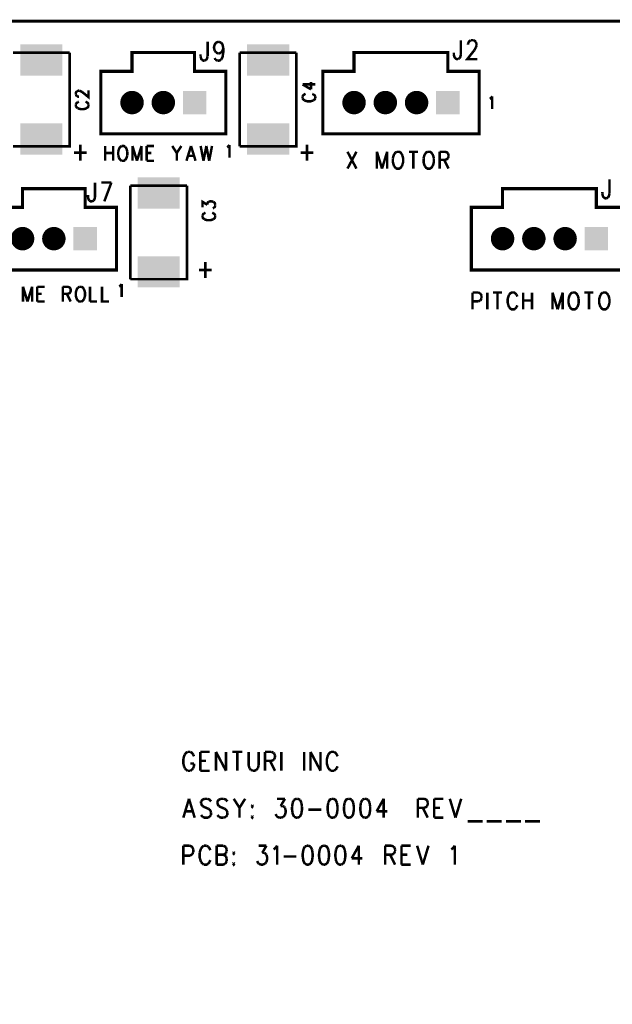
# Model space of a CAD drawing. Extents: x 7.77 to 13.51, y 7.55 to 13.01.
# Tile 4 of 5: x 9.71 to 11.6, y 9.86 to 13.01. Entities that reach past the tile are written whole.
import ezdxf

# ---------------------------------------------------------------- set-up
doc = ezdxf.new("R2010")
doc.units = 0
doc.layers.get('0').update_dxf_attribs({"linetype": 'CONTINUOUS'})
doc.layers.add('ASSEMBLY_PHO', color=7, linetype='CONTINUOUS')

# ---------------------------------------------------------------- blocks, each defined once
blk = doc.blocks.new('SQUARE_3')
blk.add_solid([(-0.0375, -0.0375), (-0.0375, 0.0375), (0.0375, -0.0375), (0.0375, 0.0375)])
blk = doc.blocks.new('ROUND_4')
at = {"const_width": 0.0375}
blk.add_lwpolyline([(-0.01875, 0, 1), (0.01875, 0, 1)], format="xyb", close=True, dxfattribs=at)
blk = doc.blocks.new('RECTANGLE_137')
blk.add_solid([(-0.0675, -0.05), (-0.0675, 0.05), (0.0675, -0.05), (0.0675, 0.05)])

msp = doc.modelspace()

# ---------------------------------------------------------------- linework, layer by layer
at = {"layer": 'ASSEMBLY_PHO'}
for points, const_width in [([(8, 8), (13.5, 8), (13.5, 13), (8, 13), (8, 8)], 0.01), ([(10.30672, 12.93443), (10.30672, 12.88843)], 0.008), ([(10.32718, 12.91718), (10.32945, 12.92581), (10.334, 12.93156), (10.34081, 12.93443)], 0.008), ([(10.34081, 12.93443), (10.34309, 12.93443)], 0.008), ([(10.34309, 12.93443), (10.3499, 12.93156)], 0.008), ([(11.11672, 12.93937), (11.11672, 12.89337)], 0.008), ([(11.13945, 12.92787), (11.14172, 12.93362)], 0.008), ([(11.14172, 12.93362), (11.144, 12.9365), (11.14854, 12.93937)], 0.008), ([(11.14854, 12.93937), (11.15763, 12.93937)], 0.008), ([(11.15763, 12.93937), (11.16218, 12.9365), (11.16445, 12.93362)], 0.008), ([(11.16445, 12.93362), (11.16672, 12.92787)], 0.008), ([(10.32945, 12.90568), (10.32718, 12.91431), (10.32718, 12.91718)], 0.008), ([(10.334, 12.89993), (10.32945, 12.90568)], 0.008), ([(10.3499, 12.93156), (10.35445, 12.92581), (10.35672, 12.91431)], 0.008), ([(10.35445, 12.90568), (10.3499, 12.89993)], 0.008), ([(10.35672, 12.91431), (10.35445, 12.90568)], 0.008), ([(10.35672, 12.91431), (10.35672, 12.89993)], 0.008), ([(11.1599, 12.90775), (11.13718, 12.879), (11.169, 12.879)], 0.008), ([(11.13945, 12.925), (11.13945, 12.92787)], 0.008), ([(11.16445, 12.91637), (11.1599, 12.90775)], 0.008), ([(11.16672, 12.92212), (11.16445, 12.91637)], 0.008), ([(11.16672, 12.92787), (11.16672, 12.92212)], 0.008), ([(9.68444, 12.8996), (9.86555, 12.8996)], 0.008), ([(9.86555, 12.8996), (9.86555, 12.60039), (9.68444, 12.60039)], 0.008), ([(9.965, 12.84), (9.965, 12.64), (10.365, 12.64), (10.365, 12.84), (10.265, 12.84), (10.265, 12.9), (10.065, 12.9), (10.065, 12.84), (9.965, 12.84)], 0.01), ([(10.284, 12.88843), (10.284, 12.89418)], 0.008), ([(10.28854, 12.87693), (10.28627, 12.87981), (10.284, 12.88843)], 0.008), ([(10.29763, 12.87406), (10.29309, 12.87406), (10.28854, 12.87693)], 0.008), ([(10.30218, 12.87693), (10.29763, 12.87406)], 0.008), ([(10.30672, 12.88843), (10.30445, 12.87981), (10.30218, 12.87693)], 0.008), ([(10.33172, 12.87693), (10.32945, 12.88268)], 0.008), ([(10.33854, 12.87406), (10.33172, 12.87693)], 0.008), ([(10.34081, 12.89706), (10.334, 12.89993)], 0.008), ([(10.3499, 12.87693), (10.34309, 12.87406), (10.33854, 12.87406)], 0.008), ([(10.3499, 12.89993), (10.34309, 12.89706), (10.34081, 12.89706)], 0.008), ([(10.35672, 12.89993), (10.35445, 12.88556), (10.3499, 12.87693)], 0.008), ([(10.40944, 12.60039), (10.40944, 12.8996)], 0.008), ([(10.40944, 12.8996), (10.59055, 12.8996)], 0.008), ([(10.59055, 12.8996), (10.59055, 12.60039), (10.40944, 12.60039)], 0.008), ([(10.675, 12.84), (10.675, 12.64), (11.175, 12.64), (11.175, 12.84), (11.075, 12.84), (11.075, 12.9), (10.775, 12.9), (10.775, 12.84), (10.675, 12.84)], 0.01), ([(11.094, 12.89337), (11.094, 12.89912)], 0.008), ([(11.09854, 12.88187), (11.09627, 12.88475), (11.094, 12.89337)], 0.008), ([(11.10763, 12.879), (11.10309, 12.879), (11.09854, 12.88187)], 0.008), ([(11.11218, 12.88187), (11.10763, 12.879)], 0.008), ([(11.11672, 12.89337), (11.11445, 12.88475), (11.11218, 12.88187)], 0.008), ([(9.88531, 12.76513), (9.88531, 12.7715), (9.88725, 12.77468), (9.88918, 12.77627)], 0.008), ([(9.88918, 12.77627), (9.89306, 12.77786), (9.89693, 12.77786)], 0.008), ([(9.89693, 12.77786), (9.90081, 12.77627), (9.90662, 12.77309)], 0.008), ([(9.90662, 12.77309), (9.926, 12.75718), (9.926, 12.77945)], 0.008), ([(10.61031, 12.79809), (10.63743, 12.78218)], 0.008), ([(10.61031, 12.79809), (10.651, 12.79809)], 0.008), ([(10.63743, 12.78218), (10.63743, 12.80604)], 0.008), ([(9.88918, 12.76036), (9.88725, 12.76195), (9.88531, 12.76513)], 0.008), ([(9.895, 12.75877), (9.89306, 12.75877), (9.88918, 12.76036)], 0.008), ([(10.61612, 12.76627), (10.61225, 12.76309), (10.61031, 12.7599)], 0.008), ([(10.61031, 12.7599), (10.61031, 12.75354)], 0.008), ([(10.61031, 12.75354), (10.61225, 12.75036), (10.61612, 12.74718)], 0.008), ([(10.62, 12.76786), (10.61612, 12.76627)], 0.008), ([(10.61612, 12.74718), (10.62, 12.74559), (10.62581, 12.744), (10.6355, 12.744), (10.64131, 12.74559), (10.64518, 12.74718)], 0.008), ([(10.64518, 12.76627), (10.64131, 12.76786)], 0.008), ([(10.651, 12.7599), (10.64906, 12.76309), (10.64518, 12.76627)], 0.008), ([(10.64518, 12.74718), (10.64906, 12.75036), (10.651, 12.75354)], 0.008), ([(10.651, 12.75354), (10.651, 12.7599)], 0.008), ([(11.209, 12.75193), (11.21218, 12.75387)], 0.008), ([(11.21218, 12.75387), (11.21695, 12.75968)], 0.008), ([(11.21695, 12.75968), (11.21695, 12.719)], 0.008), ([(9.89112, 12.74127), (9.88725, 12.73809), (9.88531, 12.7349)], 0.008), ([(9.88531, 12.7349), (9.88531, 12.72854)], 0.008), ([(9.88531, 12.72854), (9.88725, 12.72536), (9.89112, 12.72218)], 0.008), ([(9.895, 12.74286), (9.89112, 12.74127)], 0.008), ([(9.89112, 12.72218), (9.895, 12.72059), (9.90081, 12.719), (9.9105, 12.719), (9.91631, 12.72059), (9.92018, 12.72218)], 0.008), ([(9.92018, 12.74127), (9.91631, 12.74286)], 0.008), ([(9.926, 12.7349), (9.92406, 12.73809), (9.92018, 12.74127)], 0.008), ([(9.92018, 12.72218), (9.92406, 12.72536), (9.926, 12.72854)], 0.008), ([(9.926, 12.72854), (9.926, 12.7349)], 0.008), ([(9.89945, 12.60575), (9.89945, 12.554)], 0.008), ([(9.979, 12.60125), (9.979, 12.554)], 0.008), ([(10.00445, 12.60125), (10.00445, 12.554)], 0.008), ([(10.02263, 12.59), (10.02081, 12.58325)], 0.008), ([(10.03172, 12.60125), (10.02809, 12.599), (10.02445, 12.5945), (10.02263, 12.59)], 0.008), ([(10.04263, 12.599), (10.039, 12.60125), (10.03172, 12.60125)], 0.008), ([(10.0499, 12.58325), (10.04809, 12.59), (10.04627, 12.5945), (10.04263, 12.599)], 0.008), ([(10.06627, 12.60125), (10.06627, 12.554)], 0.008), ([(10.06627, 12.60125), (10.08081, 12.554)], 0.008), ([(10.09536, 12.60125), (10.08081, 12.554)], 0.008), ([(10.09536, 12.60125), (10.09536, 12.554)], 0.008), ([(10.11172, 12.60125), (10.11172, 12.554)], 0.008), ([(10.11172, 12.60125), (10.13536, 12.60125)], 0.008), ([(10.19354, 12.60125), (10.20809, 12.57875), (10.20809, 12.554)], 0.008), ([(10.22263, 12.60125), (10.20809, 12.57875)], 0.008), ([(10.25354, 12.60125), (10.239, 12.554)], 0.008), ([(10.25354, 12.60125), (10.26809, 12.554)], 0.008), ([(10.28445, 12.60125), (10.29354, 12.554)], 0.008), ([(10.30263, 12.60125), (10.29354, 12.554)], 0.008), ([(10.30263, 12.60125), (10.31172, 12.554)], 0.008), ([(10.32081, 12.60125), (10.31172, 12.554)], 0.008), ([(10.369, 12.59693), (10.37218, 12.59887)], 0.008), ([(10.37218, 12.59887), (10.37695, 12.60468)], 0.008), ([(10.37695, 12.60468), (10.37695, 12.564)], 0.008), ([(10.62445, 12.60575), (10.62445, 12.554)], 0.008), ([(9.879, 12.57987), (9.9199, 12.57987)], 0.008), ([(9.979, 12.57875), (10.00445, 12.57875)], 0.008), ([(10.02081, 12.58325), (10.02081, 12.572)], 0.008), ([(10.02081, 12.572), (10.02263, 12.56525)], 0.008), ([(10.02263, 12.56525), (10.02445, 12.56075), (10.02809, 12.55625), (10.03172, 12.554)], 0.008), ([(10.03172, 12.554), (10.039, 12.554), (10.04263, 12.55625)], 0.008), ([(10.04263, 12.55625), (10.04627, 12.56075), (10.04809, 12.56525), (10.0499, 12.572)], 0.008), ([(10.0499, 12.572), (10.0499, 12.58325)], 0.008), ([(10.11172, 12.57875), (10.12627, 12.57875)], 0.008), ([(10.24445, 12.56975), (10.26263, 12.56975)], 0.008), ([(10.604, 12.57987), (10.6449, 12.57987)], 0.008), ([(10.754, 12.58281), (10.78263, 12.529)], 0.008), ([(10.78263, 12.58281), (10.754, 12.529)], 0.008), ([(10.84809, 12.58281), (10.84809, 12.529)], 0.008), ([(10.84809, 12.58281), (10.86445, 12.529)], 0.008), ([(10.88081, 12.58281), (10.86445, 12.529)], 0.008), ([(10.88081, 12.58281), (10.88081, 12.529)], 0.008), ([(10.90331, 12.57512), (10.90127, 12.57), (10.89922, 12.56231)], 0.008), ([(10.89922, 12.56231), (10.89922, 12.5495)], 0.008), ([(10.9074, 12.58025), (10.90331, 12.57512)], 0.008), ([(10.9115, 12.58281), (10.9074, 12.58025)], 0.008), ([(10.92786, 12.57512), (10.92377, 12.58025), (10.91968, 12.58281), (10.9115, 12.58281)], 0.008), ([(10.9299, 12.57), (10.92786, 12.57512)], 0.008), ([(10.9299, 12.54181), (10.93195, 12.5495), (10.93195, 12.56231), (10.9299, 12.57)], 0.008), ([(10.95036, 12.58281), (10.979, 12.58281)], 0.008), ([(10.96468, 12.58281), (10.96468, 12.529)], 0.008), ([(11.0015, 12.57512), (10.99945, 12.57), (10.9974, 12.56231)], 0.008), ([(10.9974, 12.56231), (10.9974, 12.5495)], 0.008), ([(11.00968, 12.58281), (11.00559, 12.58025), (11.0015, 12.57512)], 0.008), ([(11.02604, 12.57512), (11.02195, 12.58025), (11.01786, 12.58281), (11.00968, 12.58281)], 0.008), ([(11.03013, 12.56231), (11.02809, 12.57), (11.02604, 12.57512)], 0.008), ([(11.03013, 12.5495), (11.03013, 12.56231)], 0.008), ([(11.04854, 12.58281), (11.04854, 12.529)], 0.008), ([(11.04854, 12.58281), (11.06695, 12.58281), (11.07309, 12.58025), (11.07513, 12.57768)], 0.008), ([(11.06695, 12.55718), (11.04854, 12.55718)], 0.008), ([(11.06286, 12.55718), (11.07718, 12.529)], 0.008), ([(11.07513, 12.56231), (11.07309, 12.55975), (11.06695, 12.55718)], 0.008), ([(11.07513, 12.57768), (11.07718, 12.57256), (11.07718, 12.56743)], 0.008), ([(11.07718, 12.56743), (11.07513, 12.56231)], 0.008), ([(10.11172, 12.554), (10.13536, 12.554)], 0.008), ([(10.89922, 12.5495), (10.90127, 12.54181), (10.90331, 12.53668)], 0.008), ([(10.90331, 12.53668), (10.9074, 12.53156)], 0.008), ([(10.9074, 12.53156), (10.9115, 12.529), (10.91968, 12.529), (10.92377, 12.53156), (10.92786, 12.53668)], 0.008), ([(10.92786, 12.53668), (10.9299, 12.54181)], 0.008), ([(10.9974, 12.5495), (10.99945, 12.54181), (11.0015, 12.53668)], 0.008), ([(11.0015, 12.53668), (11.00559, 12.53156), (11.00968, 12.529), (11.01786, 12.529), (11.02195, 12.53156), (11.02604, 12.53668)], 0.008), ([(11.02604, 12.53668), (11.02809, 12.54181), (11.03013, 12.5495)], 0.008), ([(11.59172, 12.49437), (11.59172, 12.44837)], 0.008), ([(9.615, 12.405), (9.615, 12.205), (10.015, 12.205), (10.015, 12.405), (9.915, 12.405), (9.915, 12.465), (9.715, 12.465), (9.715, 12.405), (9.615, 12.405)], 0.01), ([(9.94672, 12.48443), (9.94672, 12.43843)], 0.008), ([(9.96718, 12.48443), (9.999, 12.48443)], 0.008), ([(9.999, 12.48443), (9.97627, 12.42406)], 0.008), ([(10.05944, 12.17539), (10.05944, 12.4746)], 0.008), ([(10.05944, 12.4746), (10.24055, 12.4746)], 0.008), ([(10.24055, 12.4746), (10.24055, 12.17539), (10.05944, 12.17539)], 0.008), ([(11.15, 12.405), (11.15, 12.205), (11.65, 12.205), (11.65, 12.405), (11.55, 12.405), (11.55, 12.465), (11.25, 12.465), (11.25, 12.405), (11.15, 12.405)], 0.01), ([(9.924, 12.43843), (9.924, 12.44418)], 0.008), ([(9.92854, 12.42693), (9.92627, 12.42981), (9.924, 12.43843)], 0.008), ([(9.94672, 12.43843), (9.94445, 12.42981), (9.94218, 12.42693)], 0.008), ([(11.569, 12.44837), (11.569, 12.45412)], 0.008), ([(11.57354, 12.43687), (11.57127, 12.43975), (11.569, 12.44837)], 0.008), ([(11.58263, 12.434), (11.57809, 12.434), (11.57354, 12.43687)], 0.008), ([(11.58718, 12.43687), (11.58263, 12.434)], 0.008), ([(11.59172, 12.44837), (11.58945, 12.43975), (11.58718, 12.43687)], 0.008), ([(9.93763, 12.42406), (9.93309, 12.42406), (9.92854, 12.42693)], 0.008), ([(9.94218, 12.42693), (9.93763, 12.42406)], 0.008), ([(10.29031, 12.40536), (10.29031, 12.42286), (10.30581, 12.41331)], 0.008), ([(10.30581, 12.41331), (10.30581, 12.41809), (10.30775, 12.42127), (10.30968, 12.42286)], 0.008), ([(10.30968, 12.42286), (10.3155, 12.42445), (10.31937, 12.42445)], 0.008), ([(10.31937, 12.42445), (10.32518, 12.42286)], 0.008), ([(10.32712, 12.40377), (10.32325, 12.40218)], 0.008), ([(10.32518, 12.42286), (10.32906, 12.41968), (10.331, 12.4149)], 0.008), ([(10.331, 12.41013), (10.32906, 12.40536), (10.32712, 12.40377)], 0.008), ([(10.331, 12.4149), (10.331, 12.41013)], 0.008), ([(10.29612, 12.38627), (10.29225, 12.38309), (10.29031, 12.3799)], 0.008), ([(10.29031, 12.3799), (10.29031, 12.37354)], 0.008), ([(10.29031, 12.37354), (10.29225, 12.37036), (10.29612, 12.36718)], 0.008), ([(10.3, 12.38786), (10.29612, 12.38627)], 0.008), ([(10.29612, 12.36718), (10.3, 12.36559), (10.30581, 12.364), (10.3155, 12.364), (10.32131, 12.36559), (10.32518, 12.36718)], 0.008), ([(10.32518, 12.38627), (10.32131, 12.38786)], 0.008), ([(10.331, 12.3799), (10.32906, 12.38309), (10.32518, 12.38627)], 0.008), ([(10.32518, 12.36718), (10.32906, 12.37036), (10.331, 12.37354)], 0.008), ([(10.331, 12.37354), (10.331, 12.3799)], 0.008), ([(10.29945, 12.23075), (10.29945, 12.179)], 0.008), ([(10.279, 12.20487), (10.3199, 12.20487)], 0.008), ([(9.71627, 12.15125), (9.71627, 12.104)], 0.008), ([(9.71627, 12.15125), (9.73081, 12.104)], 0.008), ([(9.74536, 12.15125), (9.73081, 12.104)], 0.008), ([(9.74536, 12.15125), (9.74536, 12.104)], 0.008), ([(9.76172, 12.15125), (9.76172, 12.104)], 0.008), ([(9.76172, 12.15125), (9.78536, 12.15125)], 0.008), ([(9.84354, 12.15125), (9.84354, 12.104)], 0.008), ([(9.84354, 12.15125), (9.8599, 12.15125)], 0.008), ([(9.8599, 12.15125), (9.86536, 12.149), (9.86718, 12.14675), (9.869, 12.14225), (9.869, 12.13775), (9.86718, 12.13325), (9.86536, 12.131), (9.8599, 12.12875)], 0.008), ([(9.89263, 12.149), (9.889, 12.1445), (9.88718, 12.14), (9.88536, 12.13325), (9.88536, 12.122), (9.88718, 12.11525), (9.889, 12.11075), (9.89263, 12.10625)], 0.008), ([(9.89627, 12.15125), (9.89263, 12.149)], 0.008), ([(9.90354, 12.15125), (9.89627, 12.15125)], 0.008), ([(9.91081, 12.1445), (9.90718, 12.149), (9.90354, 12.15125)], 0.008), ([(9.93081, 12.15125), (9.93081, 12.104)], 0.008), ([(9.969, 12.15125), (9.969, 12.104), (9.99081, 12.104)], 0.008), ([(10.024, 12.15193), (10.02718, 12.15387)], 0.008), ([(10.02718, 12.15387), (10.03195, 12.15968)], 0.008), ([(10.03195, 12.15968), (10.03195, 12.119)], 0.008), ([(9.76172, 12.12875), (9.77627, 12.12875)], 0.008), ([(9.8599, 12.12875), (9.84354, 12.12875)], 0.008), ([(9.85627, 12.12875), (9.869, 12.104)], 0.008), ([(9.91263, 12.14), (9.91081, 12.1445)], 0.008), ([(9.91081, 12.11075), (9.91263, 12.11525)], 0.008), ([(9.91263, 12.11525), (9.91445, 12.122), (9.91445, 12.13325), (9.91263, 12.14)], 0.008), ([(11.154, 12.13281), (11.154, 12.079)], 0.008), ([(11.154, 12.13281), (11.1724, 12.13281)], 0.008), ([(11.1724, 12.13281), (11.17854, 12.13025)], 0.008), ([(11.17854, 12.13025), (11.18059, 12.12768)], 0.008), ([(11.18263, 12.11487), (11.18059, 12.10975), (11.17854, 12.10718)], 0.008), ([(11.18059, 12.12768), (11.18263, 12.12256)], 0.008), ([(11.18263, 12.12256), (11.18263, 12.11487)], 0.008), ([(11.20104, 12.13281), (11.20104, 12.079)], 0.008), ([(11.21945, 12.13281), (11.24809, 12.13281)], 0.008), ([(11.23377, 12.13281), (11.23377, 12.079)], 0.008), ([(11.26854, 12.12), (11.2665, 12.11231), (11.2665, 12.0995), (11.26854, 12.09181)], 0.008), ([(11.27059, 12.12512), (11.26854, 12.12)], 0.008), ([(11.29104, 12.13025), (11.28695, 12.13281), (11.27877, 12.13281), (11.27468, 12.13025), (11.27059, 12.12512)], 0.008), ([(11.29513, 12.12512), (11.29104, 12.13025)], 0.008), ([(11.29718, 12.12), (11.29513, 12.12512)], 0.008), ([(11.31559, 12.13281), (11.31559, 12.079)], 0.008), ([(11.34422, 12.13281), (11.34422, 12.079)], 0.008), ([(11.40968, 12.13281), (11.40968, 12.079)], 0.008), ([(11.40968, 12.13281), (11.42604, 12.079)], 0.008), ([(11.4424, 12.13281), (11.42604, 12.079)], 0.008), ([(11.4424, 12.13281), (11.4424, 12.079)], 0.008), ([(11.4649, 12.12512), (11.46286, 12.12), (11.46081, 12.11231)], 0.008), ([(11.47309, 12.13281), (11.469, 12.13025), (11.4649, 12.12512)], 0.008), ([(11.48945, 12.12512), (11.48536, 12.13025), (11.48127, 12.13281), (11.47309, 12.13281)], 0.008), ([(11.49354, 12.11231), (11.4915, 12.12), (11.48945, 12.12512)], 0.008), ([(11.51195, 12.13281), (11.54059, 12.13281)], 0.008), ([(11.52627, 12.13281), (11.52627, 12.079)], 0.008), ([(11.56104, 12.12), (11.559, 12.11231), (11.559, 12.0995), (11.56104, 12.09181)], 0.008), ([(11.56309, 12.12512), (11.56104, 12.12)], 0.008), ([(11.57127, 12.13281), (11.56718, 12.13025), (11.56309, 12.12512)], 0.008), ([(11.58354, 12.13025), (11.57945, 12.13281), (11.57127, 12.13281)], 0.008), ([(11.58763, 12.12512), (11.58354, 12.13025)], 0.008), ([(11.59172, 12.11231), (11.58968, 12.12), (11.58763, 12.12512)], 0.008), ([(9.76172, 12.104), (9.78536, 12.104)], 0.008), ([(9.89263, 12.10625), (9.89627, 12.104), (9.90354, 12.104)], 0.008), ([(9.90354, 12.104), (9.90718, 12.10625), (9.91081, 12.11075)], 0.008), ([(9.93081, 12.104), (9.95263, 12.104)], 0.008), ([(11.1724, 12.10462), (11.154, 12.10462)], 0.008), ([(11.17854, 12.10718), (11.1724, 12.10462)], 0.008), ([(11.26854, 12.09181), (11.27059, 12.08668)], 0.008), ([(11.27059, 12.08668), (11.27468, 12.08156), (11.27877, 12.079), (11.28695, 12.079), (11.29104, 12.08156)], 0.008), ([(11.29104, 12.08156), (11.29513, 12.08668)], 0.008), ([(11.29513, 12.08668), (11.29718, 12.09181)], 0.008), ([(11.31559, 12.10718), (11.34422, 12.10718)], 0.008), ([(11.46081, 12.11231), (11.46081, 12.0995)], 0.008), ([(11.46081, 12.0995), (11.46286, 12.09181), (11.4649, 12.08668)], 0.008), ([(11.4649, 12.08668), (11.469, 12.08156), (11.47309, 12.079), (11.48127, 12.079), (11.48536, 12.08156), (11.48945, 12.08668)], 0.008), ([(11.48945, 12.08668), (11.4915, 12.09181), (11.49354, 12.0995)], 0.008), ([(11.49354, 12.0995), (11.49354, 12.11231)], 0.008), ([(11.56104, 12.09181), (11.56309, 12.08668)], 0.008), ([(11.56309, 12.08668), (11.56718, 12.08156), (11.57127, 12.079), (11.57945, 12.079), (11.58354, 12.08156)], 0.008), ([(11.58354, 12.08156), (11.58763, 12.08668)], 0.008), ([(11.58763, 12.08668), (11.58968, 12.09181), (11.59172, 12.0995)], 0.008), ([(11.59172, 12.0995), (11.59172, 12.11231)], 0.008), ([(10.23354, 10.65575), (10.23127, 10.65), (10.229, 10.64137)], 0.008), ([(10.229, 10.64137), (10.229, 10.627), (10.23127, 10.61837)], 0.008), ([(10.24263, 10.66437), (10.23809, 10.6615), (10.23354, 10.65575)], 0.008), ([(10.25172, 10.66437), (10.24263, 10.66437)], 0.008), ([(10.26081, 10.65575), (10.25627, 10.6615), (10.25172, 10.66437)], 0.008), ([(10.26309, 10.65), (10.26081, 10.65575)], 0.008), ([(10.28354, 10.66437), (10.28354, 10.604)], 0.008), ([(10.28354, 10.66437), (10.31309, 10.66437)], 0.008), ([(10.28354, 10.63562), (10.30172, 10.63562)], 0.008), ([(10.33354, 10.66437), (10.33354, 10.604)], 0.008), ([(10.33354, 10.66437), (10.36536, 10.604)], 0.008), ([(10.36536, 10.66437), (10.36536, 10.604)], 0.008), ([(10.38581, 10.66437), (10.41763, 10.66437)], 0.008), ([(10.40172, 10.66437), (10.40172, 10.604)], 0.008), ([(10.43809, 10.66437), (10.43809, 10.62125), (10.44036, 10.61262)], 0.008), ([(10.4699, 10.62125), (10.4699, 10.66437)], 0.008), ([(10.49036, 10.66437), (10.49036, 10.604)], 0.008), ([(10.49036, 10.66437), (10.51081, 10.66437)], 0.008), ([(10.51081, 10.63562), (10.49036, 10.63562)], 0.008), ([(10.50627, 10.63562), (10.52218, 10.604)], 0.008), ([(10.51081, 10.66437), (10.51763, 10.6615)], 0.008), ([(10.51763, 10.6385), (10.51081, 10.63562)], 0.008), ([(10.51763, 10.6615), (10.5199, 10.65862)], 0.008), ([(10.5199, 10.64137), (10.51763, 10.6385)], 0.008), ([(10.5199, 10.65862), (10.52218, 10.65287)], 0.008), ([(10.52218, 10.64712), (10.5199, 10.64137)], 0.008), ([(10.52218, 10.65287), (10.52218, 10.64712)], 0.008), ([(10.54263, 10.66437), (10.54263, 10.604)], 0.008), ([(10.61536, 10.66437), (10.61536, 10.604)], 0.008), ([(10.63581, 10.66437), (10.63581, 10.604)], 0.008), ([(10.63581, 10.66437), (10.66763, 10.604)], 0.008), ([(10.66763, 10.66437), (10.66763, 10.604)], 0.008), ([(10.69263, 10.65575), (10.69036, 10.65), (10.68809, 10.64137)], 0.008), ([(10.68809, 10.64137), (10.68809, 10.627), (10.69036, 10.61837)], 0.008), ([(10.70172, 10.66437), (10.69718, 10.6615), (10.69263, 10.65575)], 0.008), ([(10.71081, 10.66437), (10.70172, 10.66437)], 0.008), ([(10.7199, 10.65575), (10.71536, 10.6615), (10.71081, 10.66437)], 0.008), ([(10.72218, 10.65), (10.7199, 10.65575)], 0.008), ([(10.23127, 10.61837), (10.23354, 10.61262)], 0.008), ([(10.23354, 10.61262), (10.23809, 10.60687)], 0.008), ([(10.23809, 10.60687), (10.24263, 10.604)], 0.008), ([(10.24263, 10.604), (10.25172, 10.604)], 0.008), ([(10.25172, 10.627), (10.26309, 10.627)], 0.008), ([(10.25172, 10.604), (10.25627, 10.60687)], 0.008), ([(10.25627, 10.60687), (10.26081, 10.61262)], 0.008), ([(10.26081, 10.61262), (10.26309, 10.61837)], 0.008), ([(10.26309, 10.61837), (10.26309, 10.627)], 0.008), ([(10.28354, 10.604), (10.31309, 10.604)], 0.008), ([(10.44036, 10.61262), (10.4449, 10.60687)], 0.008), ([(10.4449, 10.60687), (10.45172, 10.604)], 0.008), ([(10.45172, 10.604), (10.45627, 10.604), (10.46309, 10.60687)], 0.008), ([(10.46309, 10.60687), (10.46763, 10.61262)], 0.008), ([(10.46763, 10.61262), (10.4699, 10.62125)], 0.008), ([(10.69036, 10.61837), (10.69263, 10.61262)], 0.008), ([(10.69263, 10.61262), (10.69718, 10.60687)], 0.008), ([(10.69718, 10.60687), (10.70172, 10.604)], 0.008), ([(10.70172, 10.604), (10.71081, 10.604)], 0.008), ([(10.71081, 10.604), (10.71536, 10.60687)], 0.008), ([(10.71536, 10.60687), (10.7199, 10.61262)], 0.008), ([(10.7199, 10.61262), (10.72218, 10.61837)], 0.008), ([(10.24718, 10.51437), (10.229, 10.454)], 0.008), ([(10.24718, 10.51437), (10.26536, 10.454)], 0.008), ([(10.29718, 10.51437), (10.29036, 10.5115), (10.28581, 10.50575)], 0.008), ([(10.30627, 10.51437), (10.29718, 10.51437)], 0.008), ([(10.31763, 10.50575), (10.31309, 10.5115), (10.30627, 10.51437)], 0.008), ([(10.34263, 10.5115), (10.33809, 10.50575), (10.33809, 10.5), (10.34036, 10.49425), (10.34263, 10.49137)], 0.008), ([(10.34945, 10.51437), (10.34263, 10.5115)], 0.008), ([(10.35854, 10.51437), (10.34945, 10.51437)], 0.008), ([(10.3699, 10.50575), (10.36536, 10.5115), (10.35854, 10.51437)], 0.008), ([(10.39036, 10.51437), (10.40854, 10.48562)], 0.008), ([(10.42672, 10.51437), (10.40854, 10.48562)], 0.008), ([(10.529, 10.51437), (10.554, 10.51437)], 0.008), ([(10.554, 10.51437), (10.54036, 10.49137)], 0.008), ([(10.58354, 10.5115), (10.579, 10.50287)], 0.008), ([(10.59036, 10.51437), (10.58354, 10.5115)], 0.008), ([(10.5949, 10.51437), (10.59036, 10.51437)], 0.008), ([(10.60172, 10.5115), (10.5949, 10.51437)], 0.008), ([(10.60627, 10.50287), (10.60172, 10.5115)], 0.008), ([(10.704, 10.51437), (10.69718, 10.5115), (10.69263, 10.50287)], 0.008), ([(10.70854, 10.51437), (10.704, 10.51437)], 0.008), ([(10.7199, 10.50287), (10.71536, 10.5115), (10.70854, 10.51437)], 0.008), ([(10.75627, 10.51437), (10.74945, 10.5115), (10.7449, 10.50287)], 0.008), ([(10.76081, 10.51437), (10.75627, 10.51437)], 0.008), ([(10.76763, 10.5115), (10.76081, 10.51437)], 0.008), ([(10.77218, 10.50287), (10.76763, 10.5115)], 0.008), ([(10.80172, 10.5115), (10.79718, 10.50287)], 0.008), ([(10.80854, 10.51437), (10.80172, 10.5115)], 0.008), ([(10.81309, 10.51437), (10.80854, 10.51437)], 0.008), ([(10.8199, 10.5115), (10.81309, 10.51437)], 0.008), ([(10.82445, 10.50287), (10.8199, 10.5115)], 0.008), ([(10.8699, 10.51437), (10.84718, 10.47412)], 0.008), ([(10.8699, 10.51437), (10.8699, 10.454)], 0.008), ([(10.979, 10.51437), (10.979, 10.454)], 0.008), ([(10.979, 10.51437), (10.99945, 10.51437)], 0.008), ([(10.99945, 10.51437), (11.00627, 10.5115), (11.00854, 10.50862)], 0.008), ([(11.03127, 10.51437), (11.03127, 10.454)], 0.008), ([(11.03127, 10.51437), (11.06081, 10.51437)], 0.008), ([(11.08127, 10.51437), (11.09945, 10.454)], 0.008), ([(11.11763, 10.51437), (11.09945, 10.454)], 0.008), ([(10.28581, 10.50575), (10.28581, 10.5)], 0.008), ([(10.28581, 10.5), (10.28809, 10.49425), (10.29036, 10.49137)], 0.008), ([(10.29036, 10.49137), (10.2949, 10.4885)], 0.008), ([(10.2949, 10.4885), (10.30854, 10.48275)], 0.008), ([(10.30854, 10.48275), (10.31309, 10.47987)], 0.008), ([(10.31309, 10.47987), (10.31536, 10.477), (10.31763, 10.47125)], 0.008), ([(10.34263, 10.49137), (10.34718, 10.4885), (10.36081, 10.48275)], 0.008), ([(10.36081, 10.48275), (10.36536, 10.47987)], 0.008), ([(10.36536, 10.47987), (10.36763, 10.477)], 0.008), ([(10.40854, 10.48562), (10.40854, 10.454)], 0.008), ([(10.44945, 10.49425), (10.44718, 10.49137)], 0.008), ([(10.44718, 10.49137), (10.44945, 10.4885), (10.45172, 10.49137)], 0.008), ([(10.45172, 10.49137), (10.44945, 10.49425)], 0.008), ([(10.54036, 10.49137), (10.54718, 10.49137)], 0.008), ([(10.54718, 10.49137), (10.55172, 10.4885)], 0.008), ([(10.55172, 10.4885), (10.554, 10.48562)], 0.008), ([(10.554, 10.48562), (10.55627, 10.477), (10.55627, 10.47125), (10.554, 10.46262)], 0.008), ([(10.579, 10.50287), (10.57672, 10.4885)], 0.008), ([(10.57672, 10.4885), (10.57672, 10.47987)], 0.008), ([(10.57672, 10.47987), (10.579, 10.4655), (10.58354, 10.45687)], 0.008), ([(10.60172, 10.45687), (10.60627, 10.4655), (10.60854, 10.47987)], 0.008), ([(10.60854, 10.4885), (10.60627, 10.50287)], 0.008), ([(10.60854, 10.47987), (10.60854, 10.4885)], 0.008), ([(10.629, 10.47987), (10.6699, 10.47987)], 0.008), ([(10.69263, 10.50287), (10.69036, 10.4885), (10.69036, 10.47987)], 0.008), ([(10.69036, 10.47987), (10.69263, 10.4655)], 0.008), ([(10.72218, 10.47987), (10.72218, 10.4885), (10.7199, 10.50287)], 0.008), ([(10.7199, 10.4655), (10.72218, 10.47987)], 0.008), ([(10.7449, 10.50287), (10.74263, 10.4885)], 0.008), ([(10.74263, 10.4885), (10.74263, 10.47987)], 0.008), ([(10.74263, 10.47987), (10.7449, 10.4655)], 0.008), ([(10.76763, 10.45687), (10.77218, 10.4655), (10.77445, 10.47987)], 0.008), ([(10.77445, 10.47987), (10.77445, 10.4885), (10.77218, 10.50287)], 0.008), ([(10.79718, 10.50287), (10.7949, 10.4885)], 0.008), ([(10.7949, 10.4885), (10.7949, 10.47987)], 0.008), ([(10.7949, 10.47987), (10.79718, 10.4655), (10.80172, 10.45687)], 0.008), ([(10.8199, 10.45687), (10.82445, 10.4655), (10.82672, 10.47987)], 0.008), ([(10.82672, 10.4885), (10.82445, 10.50287)], 0.008), ([(10.82672, 10.47987), (10.82672, 10.4885)], 0.008), ([(10.99945, 10.48562), (10.979, 10.48562)], 0.008), ([(10.9949, 10.48562), (11.01081, 10.454)], 0.008), ([(11.00854, 10.49137), (11.00627, 10.4885), (10.99945, 10.48562)], 0.008), ([(11.00854, 10.50862), (11.01081, 10.50287)], 0.008), ([(11.01081, 10.49712), (11.00854, 10.49137)], 0.008), ([(11.01081, 10.50287), (11.01081, 10.49712)], 0.008), ([(11.03127, 10.48562), (11.04945, 10.48562)], 0.008), ([(10.23581, 10.47412), (10.25854, 10.47412)], 0.008), ([(10.29036, 10.45687), (10.28581, 10.46262)], 0.008), ([(10.31309, 10.45687), (10.30627, 10.454), (10.29718, 10.454), (10.29036, 10.45687)], 0.008), ([(10.31763, 10.46262), (10.31309, 10.45687)], 0.008), ([(10.31763, 10.47125), (10.31763, 10.46262)], 0.008), ([(10.34263, 10.45687), (10.33809, 10.46262)], 0.008), ([(10.35854, 10.454), (10.34945, 10.454), (10.34263, 10.45687)], 0.008), ([(10.36536, 10.45687), (10.35854, 10.454)], 0.008), ([(10.3699, 10.46262), (10.36536, 10.45687)], 0.008), ([(10.36763, 10.477), (10.3699, 10.47125)], 0.008), ([(10.3699, 10.47125), (10.3699, 10.46262)], 0.008), ([(10.44945, 10.45975), (10.44718, 10.45687)], 0.008), ([(10.44718, 10.45687), (10.44945, 10.454), (10.45172, 10.45687)], 0.008), ([(10.45172, 10.45687), (10.44945, 10.45975)], 0.008), ([(10.52672, 10.45975), (10.52445, 10.4655)], 0.008), ([(10.529, 10.45687), (10.52672, 10.45975)], 0.008), ([(10.53581, 10.454), (10.529, 10.45687)], 0.008), ([(10.54263, 10.454), (10.53581, 10.454)], 0.008), ([(10.54945, 10.45687), (10.54263, 10.454)], 0.008), ([(10.554, 10.46262), (10.54945, 10.45687)], 0.008), ([(10.58354, 10.45687), (10.59036, 10.454), (10.5949, 10.454)], 0.008), ([(10.5949, 10.454), (10.60172, 10.45687)], 0.008), ([(10.69263, 10.4655), (10.69718, 10.45687)], 0.008), ([(10.69718, 10.45687), (10.704, 10.454), (10.70854, 10.454)], 0.008), ([(10.70854, 10.454), (10.71536, 10.45687)], 0.008), ([(10.71536, 10.45687), (10.7199, 10.4655)], 0.008), ([(10.7449, 10.4655), (10.74945, 10.45687)], 0.008), ([(10.74945, 10.45687), (10.75627, 10.454), (10.76081, 10.454)], 0.008), ([(10.76081, 10.454), (10.76763, 10.45687)], 0.008), ([(10.80172, 10.45687), (10.80854, 10.454)], 0.008), ([(10.80854, 10.454), (10.81309, 10.454), (10.8199, 10.45687)], 0.008), ([(10.84718, 10.47412), (10.88127, 10.47412)], 0.008), ([(11.03127, 10.454), (11.06081, 10.454)], 0.008), ([(11.13809, 10.4425), (11.18581, 10.4425)], 0.008), ([(11.19945, 10.4425), (11.24718, 10.4425)], 0.008), ([(11.26081, 10.4425), (11.30854, 10.4425)], 0.008), ([(11.32218, 10.4425), (11.3699, 10.4425)], 0.008), ([(10.229, 10.36437), (10.229, 10.304)], 0.008), ([(10.229, 10.36437), (10.24945, 10.36437)], 0.008), ([(10.24945, 10.36437), (10.25627, 10.3615), (10.25854, 10.35862)], 0.008), ([(10.25854, 10.35862), (10.26081, 10.35287)], 0.008), ([(10.26081, 10.35287), (10.26081, 10.34425)], 0.008), ([(10.28581, 10.35575), (10.28354, 10.35)], 0.008), ([(10.2949, 10.36437), (10.29036, 10.3615), (10.28581, 10.35575)], 0.008), ([(10.304, 10.36437), (10.2949, 10.36437)], 0.008), ([(10.30854, 10.3615), (10.304, 10.36437)], 0.008), ([(10.31536, 10.35), (10.31309, 10.35575), (10.30854, 10.3615)], 0.008), ([(10.33581, 10.36437), (10.33581, 10.304)], 0.008), ([(10.33581, 10.36437), (10.35627, 10.36437)], 0.008), ([(10.35627, 10.36437), (10.36309, 10.3615), (10.36536, 10.35862)], 0.008), ([(10.36536, 10.35862), (10.36763, 10.35287)], 0.008), ([(10.36763, 10.35287), (10.36763, 10.34712)], 0.008), ([(10.4699, 10.36437), (10.4949, 10.36437)], 0.008), ([(10.4949, 10.36437), (10.48127, 10.34137)], 0.008), ([(10.51763, 10.35287), (10.52218, 10.35575), (10.529, 10.36437)], 0.008), ([(10.529, 10.36437), (10.529, 10.304)], 0.008), ([(10.61309, 10.35287), (10.61081, 10.3385)], 0.008), ([(10.61763, 10.3615), (10.61309, 10.35287)], 0.008), ([(10.62445, 10.36437), (10.61763, 10.3615)], 0.008), ([(10.629, 10.36437), (10.62445, 10.36437)], 0.008), ([(10.63581, 10.3615), (10.629, 10.36437)], 0.008), ([(10.64036, 10.35287), (10.63581, 10.3615)], 0.008), ([(10.64263, 10.3385), (10.64036, 10.35287)], 0.008), ([(10.66536, 10.35287), (10.66309, 10.3385), (10.66309, 10.32987)], 0.008), ([(10.6699, 10.3615), (10.66536, 10.35287)], 0.008), ([(10.67672, 10.36437), (10.6699, 10.3615)], 0.008), ([(10.68127, 10.36437), (10.67672, 10.36437)], 0.008), ([(10.69263, 10.35287), (10.68809, 10.3615), (10.68127, 10.36437)], 0.008), ([(10.6949, 10.3385), (10.69263, 10.35287)], 0.008), ([(10.71763, 10.35287), (10.71536, 10.3385), (10.71536, 10.32987)], 0.008), ([(10.729, 10.36437), (10.72218, 10.3615), (10.71763, 10.35287)], 0.008), ([(10.73354, 10.36437), (10.729, 10.36437)], 0.008), ([(10.7449, 10.35287), (10.74036, 10.3615), (10.73354, 10.36437)], 0.008), ([(10.74718, 10.32987), (10.74718, 10.3385), (10.7449, 10.35287)], 0.008), ([(10.79036, 10.36437), (10.76763, 10.32412)], 0.008), ([(10.79036, 10.36437), (10.79036, 10.304)], 0.008), ([(10.87445, 10.36437), (10.87445, 10.304)], 0.008), ([(10.87445, 10.36437), (10.8949, 10.36437)], 0.008), ([(10.8949, 10.36437), (10.90172, 10.3615)], 0.008), ([(10.90172, 10.3615), (10.904, 10.35862)], 0.008), ([(10.904, 10.35862), (10.90627, 10.35287)], 0.008), ([(10.90627, 10.35287), (10.90627, 10.34712)], 0.008), ([(10.92672, 10.36437), (10.92672, 10.304)], 0.008), ([(10.92672, 10.36437), (10.95627, 10.36437)], 0.008), ([(10.97672, 10.36437), (10.9949, 10.304)], 0.008), ([(11.01309, 10.36437), (10.9949, 10.304)], 0.008), ([(11.08581, 10.35287), (11.09036, 10.35575), (11.09718, 10.36437)], 0.008), ([(11.09718, 10.36437), (11.09718, 10.304)], 0.008), ([(10.25627, 10.33562), (10.24945, 10.33275), (10.229, 10.33275)], 0.008), ([(10.25854, 10.3385), (10.25627, 10.33562)], 0.008), ([(10.26081, 10.34425), (10.25854, 10.3385)], 0.008), ([(10.28354, 10.35), (10.28127, 10.34137)], 0.008), ([(10.28127, 10.34137), (10.28127, 10.327), (10.28354, 10.31837)], 0.008), ([(10.33581, 10.33562), (10.35627, 10.33562)], 0.008), ([(10.36536, 10.34137), (10.36309, 10.3385), (10.35627, 10.33562)], 0.008), ([(10.35627, 10.33562), (10.36309, 10.33275), (10.36536, 10.32987)], 0.008), ([(10.36763, 10.34712), (10.36536, 10.34137)], 0.008), ([(10.36536, 10.32987), (10.36763, 10.32412)], 0.008), ([(10.36763, 10.32412), (10.36763, 10.3155)], 0.008), ([(10.39036, 10.34425), (10.38809, 10.34137)], 0.008), ([(10.38809, 10.34137), (10.39036, 10.3385), (10.39263, 10.34137)], 0.008), ([(10.39263, 10.34137), (10.39036, 10.34425)], 0.008), ([(10.48127, 10.34137), (10.48809, 10.34137)], 0.008), ([(10.48809, 10.34137), (10.49263, 10.3385)], 0.008), ([(10.49263, 10.3385), (10.4949, 10.33562)], 0.008), ([(10.4949, 10.33562), (10.49718, 10.327), (10.49718, 10.32125), (10.4949, 10.31262)], 0.008), ([(10.54945, 10.32987), (10.59036, 10.32987)], 0.008), ([(10.61081, 10.3385), (10.61081, 10.32987)], 0.008), ([(10.61081, 10.32987), (10.61309, 10.3155), (10.61763, 10.30687)], 0.008), ([(10.63581, 10.30687), (10.64036, 10.3155), (10.64263, 10.32987)], 0.008), ([(10.64263, 10.32987), (10.64263, 10.3385)], 0.008), ([(10.66309, 10.32987), (10.66536, 10.3155), (10.6699, 10.30687)], 0.008), ([(10.69263, 10.3155), (10.6949, 10.32987)], 0.008), ([(10.6949, 10.32987), (10.6949, 10.3385)], 0.008), ([(10.71536, 10.32987), (10.71763, 10.3155)], 0.008), ([(10.7449, 10.3155), (10.74718, 10.32987)], 0.008), ([(10.76763, 10.32412), (10.80172, 10.32412)], 0.008), ([(10.8949, 10.33562), (10.87445, 10.33562)], 0.008), ([(10.89036, 10.33562), (10.90627, 10.304)], 0.008), ([(10.90172, 10.3385), (10.8949, 10.33562)], 0.008), ([(10.904, 10.34137), (10.90172, 10.3385)], 0.008), ([(10.90627, 10.34712), (10.904, 10.34137)], 0.008), ([(10.92672, 10.33562), (10.9449, 10.33562)], 0.008), ([(10.28354, 10.31837), (10.28581, 10.31262)], 0.008), ([(10.28581, 10.31262), (10.29036, 10.30687)], 0.008), ([(10.29036, 10.30687), (10.2949, 10.304)], 0.008), ([(10.2949, 10.304), (10.304, 10.304), (10.30854, 10.30687)], 0.008), ([(10.30854, 10.30687), (10.31309, 10.31262)], 0.008), ([(10.31309, 10.31262), (10.31536, 10.31837)], 0.008), ([(10.36309, 10.30687), (10.35627, 10.304), (10.33581, 10.304)], 0.008), ([(10.36763, 10.3155), (10.36536, 10.30975), (10.36309, 10.30687)], 0.008), ([(10.39036, 10.30975), (10.38809, 10.30687)], 0.008), ([(10.38809, 10.30687), (10.39036, 10.304), (10.39263, 10.30687)], 0.008), ([(10.39263, 10.30687), (10.39036, 10.30975)], 0.008), ([(10.46763, 10.30975), (10.46536, 10.3155)], 0.008), ([(10.4699, 10.30687), (10.46763, 10.30975)], 0.008), ([(10.47672, 10.304), (10.4699, 10.30687)], 0.008), ([(10.48354, 10.304), (10.47672, 10.304)], 0.008), ([(10.49036, 10.30687), (10.48354, 10.304)], 0.008), ([(10.4949, 10.31262), (10.49036, 10.30687)], 0.008), ([(10.61763, 10.30687), (10.62445, 10.304), (10.629, 10.304), (10.63581, 10.30687)], 0.008), ([(10.6699, 10.30687), (10.67672, 10.304)], 0.008), ([(10.67672, 10.304), (10.68127, 10.304), (10.68809, 10.30687)], 0.008), ([(10.68809, 10.30687), (10.69263, 10.3155)], 0.008), ([(10.71763, 10.3155), (10.72218, 10.30687)], 0.008), ([(10.72218, 10.30687), (10.729, 10.304), (10.73354, 10.304)], 0.008), ([(10.73354, 10.304), (10.74036, 10.30687)], 0.008), ([(10.74036, 10.30687), (10.7449, 10.3155)], 0.008), ([(10.92672, 10.304), (10.95627, 10.304)], 0.008)]:
    msp.add_lwpolyline(points, dxfattribs=dict(at, const_width=const_width))

# ---------------------------------------------------------------- block references
for name, p in [('RECTANGLE_137', (9.775, 12.87598)), ('RECTANGLE_137', (10.5, 12.87598)), ('ROUND_4', (10.065, 12.74)), ('ROUND_4', (10.165, 12.74)), ('SQUARE_3', (10.265, 12.74)), ('ROUND_4', (10.775, 12.74)), ('ROUND_4', (10.875, 12.74)), ('ROUND_4', (10.975, 12.74)), ('SQUARE_3', (11.075, 12.74)), ('RECTANGLE_137', (9.775, 12.62401)), ('RECTANGLE_137', (10.5, 12.62401)), ('RECTANGLE_137', (10.15, 12.45098)), ('ROUND_4', (9.715, 12.305)), ('ROUND_4', (9.815, 12.305)), ('SQUARE_3', (9.915, 12.305)), ('ROUND_4', (11.25, 12.305)), ('ROUND_4', (11.35, 12.305)), ('ROUND_4', (11.45, 12.305)), ('SQUARE_3', (11.55, 12.305)), ('RECTANGLE_137', (10.15, 12.19901))]:
    msp.add_blockref(name, p, dxfattribs=at)

doc.saveas('drawing.dxf')
